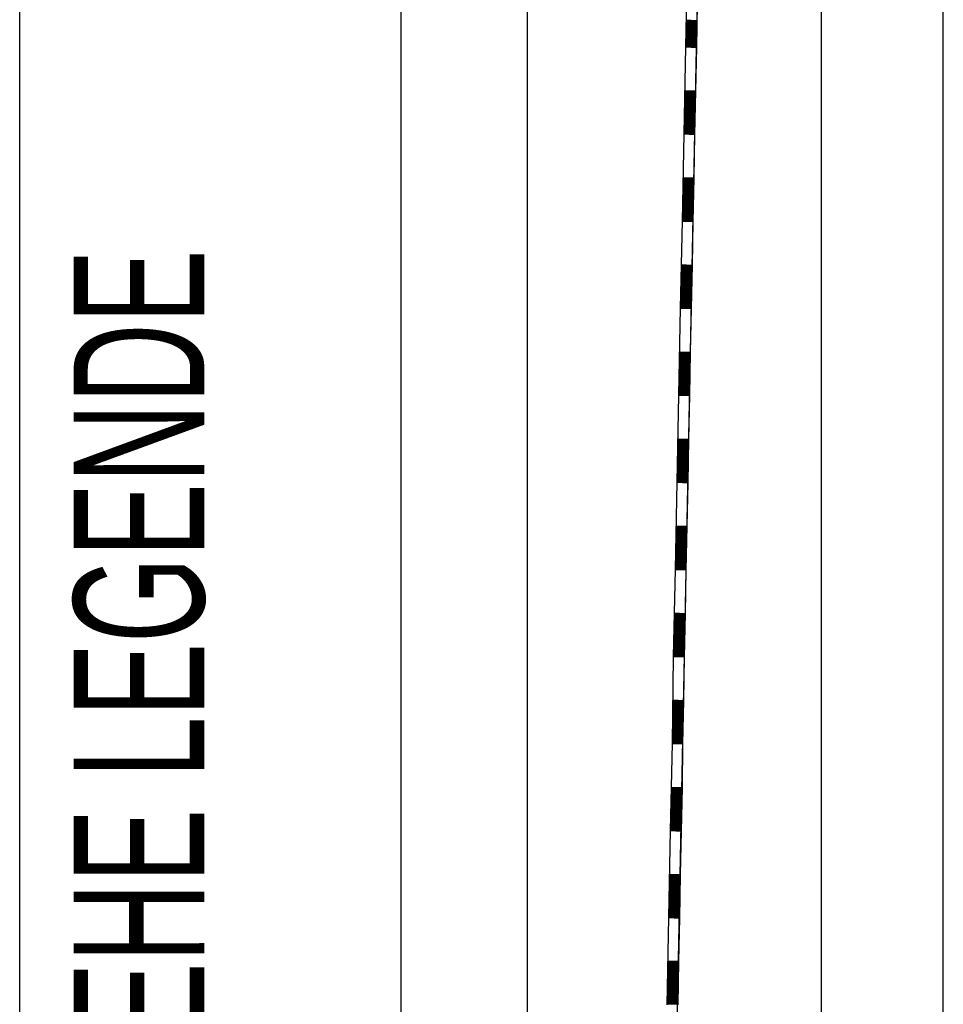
# Model space of a CAD drawing. Extents: x -0.6 to 1.54, y -0.37 to 1.17.
# Tile 16 of 79: x 0.0803 to 0.1016, y 0.4914 to 0.5141. Entities that reach past the tile are written whole.
import ezdxf

# ---------------------------------------------------------------- set-up
doc = ezdxf.new("R2010")
doc.units = 0
doc.linetypes.add('KCONTINUOUS', pattern=[0])
doc.layers.add('W01_---', color=7, linetype='CONTINUOUS')

msp = doc.modelspace()

# ---------------------------------------------------------------- linework, layer by layer
at = {"layer": 'W01_---', "color": 7, "linetype": 'KCONTINUOUS'}
for p, q in [((0.08035, 0.32403), (0.08035, 0.54683)), ((0.10156, 0.32403), (0.10156, 0.54683)), ((0.09436, 0.43543), (0.0965, 0.54443)), ((0.09876, 0.32643), (0.09876, 0.54443)), ((0.08911, 0.32733), (0.08911, 0.54353)), ((0.092, 0.54353), (0.092, 0.40761)), ((0.09436, 0.43543), (0.09646, 0.54247)), ((0.09575, 0.5124), (0.09587, 0.5124)), ((0.09571, 0.51041), (0.09583, 0.5104)), ((0.09567, 0.5084), (0.09579, 0.5084)), ((0.09563, 0.5064), (0.09575, 0.5064)), ((0.09559, 0.5044), (0.09571, 0.5044)), ((0.09555, 0.50241), (0.09567, 0.5024)), ((0.09551, 0.50041), (0.09563, 0.5004)), ((0.09547, 0.49841), (0.09559, 0.4984)), ((0.09543, 0.49641), (0.09556, 0.4964)), ((0.09539, 0.49441), (0.09552, 0.4944)), ((0.09535, 0.49241), (0.09548, 0.49241))]:
    msp.add_line(p, q, dxfattribs=at)
at = {"layer": 'W01_---', "color": 31, "linetype": 'KCONTINUOUS'}
for p, q in [((0.09568, 0.51543), (0.09564, 0.51343)), ((0.09591, 0.51442), (0.09589, 0.51342)), ((0.09565, 0.51405), (0.0959, 0.51404)), ((0.09565, 0.51403), (0.0959, 0.51402)), ((0.09565, 0.51401), (0.0959, 0.514)), ((0.09565, 0.51399), (0.0959, 0.51398)), ((0.09565, 0.51397), (0.0959, 0.51396)), ((0.09565, 0.51395), (0.0959, 0.51394)), ((0.09565, 0.51393), (0.0959, 0.51392)), ((0.09565, 0.51391), (0.0959, 0.5139)), ((0.09565, 0.51389), (0.0959, 0.51388)), ((0.09565, 0.51387), (0.0959, 0.51386)), ((0.09565, 0.51385), (0.0959, 0.51384)), ((0.09565, 0.51383), (0.0959, 0.51382)), ((0.09564, 0.51371), (0.0959, 0.5137)), ((0.09564, 0.51369), (0.0959, 0.51368)), ((0.09564, 0.51367), (0.0959, 0.51366)), ((0.09564, 0.51365), (0.09589, 0.51364)), ((0.09564, 0.51363), (0.09589, 0.51362)), ((0.09564, 0.51361), (0.09589, 0.5136)), ((0.09564, 0.51359), (0.09589, 0.51358)), ((0.09565, 0.51381), (0.0959, 0.5138)), ((0.09565, 0.51379), (0.0959, 0.51378)), ((0.09565, 0.51377), (0.0959, 0.51376)), ((0.09565, 0.51375), (0.0959, 0.51374)), ((0.09565, 0.51373), (0.0959, 0.51372)), ((0.09566, 0.51365), (0.09589, 0.51364)), ((0.09568, 0.51365), (0.09589, 0.51364)), ((0.0957, 0.51364), (0.09589, 0.51364)), ((0.09572, 0.51364), (0.09589, 0.51364)), ((0.09574, 0.51364), (0.09589, 0.51364)), ((0.09576, 0.51364), (0.09589, 0.51364)), ((0.09578, 0.51364), (0.09589, 0.51364)), ((0.0958, 0.51364), (0.09589, 0.51364)), ((0.09582, 0.51364), (0.09589, 0.51364)), ((0.09584, 0.51364), (0.09589, 0.51364)), ((0.09564, 0.51343), (0.0956, 0.51143)), ((0.09564, 0.51357), (0.09589, 0.51356)), ((0.09564, 0.51355), (0.09589, 0.51354)), ((0.09564, 0.51353), (0.09589, 0.51352)), ((0.09564, 0.51351), (0.09589, 0.5135)), ((0.09564, 0.51349), (0.09589, 0.51348)), ((0.09564, 0.51347), (0.09589, 0.51346)), ((0.09564, 0.51345), (0.09589, 0.51344)), ((0.09564, 0.51343), (0.09589, 0.51342)), ((0.09589, 0.51342), (0.09587, 0.51242)), ((0.09562, 0.51243), (0.09587, 0.51242)), ((0.09562, 0.51241), (0.09587, 0.5124)), ((0.09562, 0.51239), (0.09587, 0.51238)), ((0.09562, 0.51237), (0.09587, 0.51236)), ((0.09562, 0.51235), (0.09587, 0.51234)), ((0.09562, 0.51233), (0.09587, 0.51232)), ((0.09562, 0.51231), (0.09587, 0.5123)), ((0.09562, 0.51229), (0.09587, 0.51228)), ((0.09562, 0.51227), (0.09587, 0.51226)), ((0.09562, 0.51225), (0.09587, 0.51224)), ((0.09562, 0.51223), (0.09587, 0.51222)), ((0.09587, 0.51242), (0.09585, 0.51142)), ((0.09561, 0.51219), (0.09587, 0.51218)), ((0.09561, 0.51217), (0.09587, 0.51216)), ((0.09561, 0.51215), (0.09587, 0.51214)), ((0.09561, 0.51213), (0.09586, 0.51212)), ((0.09561, 0.51211), (0.09586, 0.5121)), ((0.09561, 0.51209), (0.09586, 0.51208)), ((0.09561, 0.51207), (0.09586, 0.51206)), ((0.09561, 0.51205), (0.09586, 0.51204)), ((0.09561, 0.51203), (0.09586, 0.51202)), ((0.09561, 0.51201), (0.09586, 0.512)), ((0.09562, 0.51221), (0.09587, 0.5122)), ((0.09561, 0.51199), (0.09586, 0.51198)), ((0.09561, 0.51197), (0.09586, 0.51196)), ((0.09561, 0.51195), (0.09586, 0.51194)), ((0.09561, 0.51193), (0.09586, 0.51192)), ((0.09561, 0.51191), (0.09586, 0.5119)), ((0.09561, 0.51189), (0.09586, 0.51188)), ((0.09561, 0.51187), (0.09586, 0.51186)), ((0.09561, 0.51185), (0.09586, 0.51184)), ((0.09561, 0.51183), (0.09586, 0.51182)), ((0.09561, 0.51181), (0.09586, 0.5118)), ((0.09561, 0.51179), (0.09586, 0.51178)), ((0.0956, 0.51163), (0.09585, 0.51162)), ((0.0956, 0.51161), (0.09585, 0.5116)), ((0.0956, 0.51159), (0.09585, 0.51158)), ((0.0956, 0.51157), (0.09585, 0.51156)), ((0.09561, 0.51177), (0.09586, 0.51176)), ((0.09561, 0.51175), (0.09586, 0.51174)), ((0.09561, 0.51173), (0.09586, 0.51172)), ((0.09561, 0.51171), (0.09586, 0.5117)), ((0.09561, 0.51169), (0.09586, 0.51168)), ((0.09561, 0.51167), (0.09585, 0.51166)), ((0.09561, 0.51165), (0.09585, 0.51164)), ((0.09563, 0.51165), (0.09585, 0.51164)), ((0.09564, 0.51165), (0.09585, 0.51164)), ((0.09566, 0.51165), (0.09585, 0.51164)), ((0.09568, 0.51165), (0.09585, 0.51164)), ((0.09571, 0.51165), (0.09585, 0.51164)), ((0.09573, 0.51164), (0.09585, 0.51164)), ((0.09575, 0.51164), (0.09585, 0.51164)), ((0.09576, 0.51164), (0.09585, 0.51164)), ((0.09578, 0.51164), (0.09585, 0.51164)), ((0.0958, 0.51164), (0.09585, 0.51164)), ((0.0956, 0.51143), (0.09556, 0.50943)), ((0.0956, 0.51155), (0.09585, 0.51154)), ((0.0956, 0.51153), (0.09585, 0.51152)), ((0.0956, 0.51151), (0.09585, 0.5115)), ((0.0956, 0.51149), (0.09585, 0.51148)), ((0.0956, 0.51147), (0.09585, 0.51146)), ((0.0956, 0.51145), (0.09585, 0.51144)), ((0.0956, 0.51143), (0.09585, 0.51142)), ((0.09585, 0.51142), (0.09583, 0.51042)), ((0.09558, 0.51043), (0.09583, 0.51042)), ((0.09583, 0.51042), (0.09581, 0.50942)), ((0.09558, 0.51041), (0.09583, 0.5104)), ((0.09558, 0.51039), (0.09583, 0.51038)), ((0.09558, 0.51037), (0.09583, 0.51036)), ((0.09558, 0.51035), (0.09583, 0.51034)), ((0.09558, 0.51033), (0.09583, 0.51032)), ((0.09558, 0.51031), (0.09583, 0.5103)), ((0.09558, 0.51029), (0.09583, 0.51028)), ((0.09558, 0.51027), (0.09583, 0.51026)), ((0.09558, 0.51025), (0.09583, 0.51024)), ((0.09558, 0.51023), (0.09583, 0.51022)), ((0.09558, 0.51021), (0.09583, 0.5102)), ((0.09557, 0.51015), (0.09583, 0.51014)), ((0.09557, 0.51013), (0.09583, 0.51012)), ((0.09557, 0.51011), (0.09583, 0.5101)), ((0.09557, 0.51009), (0.09582, 0.51008)), ((0.09557, 0.51007), (0.09582, 0.51006)), ((0.09557, 0.51005), (0.09582, 0.51004)), ((0.09557, 0.51003), (0.09582, 0.51002)), ((0.09557, 0.51001), (0.09582, 0.51)), ((0.09557, 0.50999), (0.09582, 0.50998)), ((0.09557, 0.50997), (0.09582, 0.50996)), ((0.09558, 0.51019), (0.09583, 0.51018)), ((0.09558, 0.51017), (0.09583, 0.51016)), ((0.09557, 0.50995), (0.09582, 0.50994)), ((0.09557, 0.50993), (0.09582, 0.50992)), ((0.09557, 0.50991), (0.09582, 0.5099)), ((0.09557, 0.50989), (0.09582, 0.50988)), ((0.09557, 0.50987), (0.09582, 0.50986)), ((0.09557, 0.50985), (0.09582, 0.50984)), ((0.09557, 0.50983), (0.09582, 0.50982)), ((0.09557, 0.50981), (0.09582, 0.5098)), ((0.09557, 0.50979), (0.09582, 0.50978)), ((0.09557, 0.50977), (0.09582, 0.50976)), ((0.09557, 0.50975), (0.09582, 0.50974)), ((0.09556, 0.50959), (0.09581, 0.50958)), ((0.09556, 0.50957), (0.09581, 0.50956)), ((0.09556, 0.50955), (0.09581, 0.50954)), ((0.09556, 0.50953), (0.09581, 0.50952)), ((0.09557, 0.50973), (0.09582, 0.50972)), ((0.09557, 0.50971), (0.09582, 0.5097)), ((0.09557, 0.50969), (0.09582, 0.50968)), ((0.09557, 0.50967), (0.09582, 0.50966)), ((0.09557, 0.50965), (0.09582, 0.50964)), ((0.09557, 0.50963), (0.09582, 0.50962)), ((0.09557, 0.50961), (0.09582, 0.5096)), ((0.09559, 0.50965), (0.09582, 0.50964)), ((0.09561, 0.50965), (0.09582, 0.50964)), ((0.09563, 0.50965), (0.09582, 0.50964)), ((0.09565, 0.50965), (0.09582, 0.50964)), ((0.09567, 0.50965), (0.09582, 0.50964)), ((0.09569, 0.50965), (0.09582, 0.50964)), ((0.09571, 0.50964), (0.09582, 0.50964)), ((0.09573, 0.50964), (0.09582, 0.50964)), ((0.09575, 0.50964), (0.09582, 0.50964)), ((0.09577, 0.50964), (0.09582, 0.50964)), ((0.09556, 0.50943), (0.09552, 0.50743)), ((0.09556, 0.50951), (0.09581, 0.5095)), ((0.09556, 0.50949), (0.09581, 0.50948)), ((0.09556, 0.50947), (0.09581, 0.50946)), ((0.09556, 0.50945), (0.09581, 0.50944)), ((0.09556, 0.50943), (0.09581, 0.50942)), ((0.09581, 0.50942), (0.09579, 0.50842)), ((0.09554, 0.50843), (0.09579, 0.50842)), ((0.09554, 0.50841), (0.09579, 0.5084)), ((0.09554, 0.50839), (0.09579, 0.50838)), ((0.09579, 0.50842), (0.09577, 0.50742)), ((0.09554, 0.50837), (0.09579, 0.50836)), ((0.09554, 0.50835), (0.09579, 0.50834)), ((0.09554, 0.50833), (0.09579, 0.50832)), ((0.09554, 0.50831), (0.09579, 0.5083)), ((0.09554, 0.50829), (0.09579, 0.50828)), ((0.09554, 0.50827), (0.09579, 0.50826)), ((0.09554, 0.50825), (0.09579, 0.50824)), ((0.09554, 0.50823), (0.09579, 0.50822)), ((0.09554, 0.50821), (0.09579, 0.5082)), ((0.09554, 0.50819), (0.09579, 0.50818)), ((0.09554, 0.50817), (0.09579, 0.50816)), ((0.09553, 0.50807), (0.09578, 0.50806)), ((0.09553, 0.50805), (0.09578, 0.50804)), ((0.09553, 0.50803), (0.09578, 0.50802)), ((0.09553, 0.50801), (0.09578, 0.508)), ((0.09553, 0.50799), (0.09578, 0.50798)), ((0.09553, 0.50797), (0.09578, 0.50796)), ((0.09553, 0.50795), (0.09578, 0.50794)), ((0.09554, 0.50815), (0.09579, 0.50814)), ((0.09554, 0.50813), (0.09579, 0.50812)), ((0.09554, 0.50811), (0.09578, 0.5081)), ((0.09554, 0.50809), (0.09578, 0.50808)), ((0.09553, 0.50793), (0.09578, 0.50792)), ((0.09553, 0.50791), (0.09578, 0.5079)), ((0.09553, 0.50789), (0.09578, 0.50788)), ((0.09553, 0.50787), (0.09578, 0.50786)), ((0.09553, 0.50785), (0.09578, 0.50784)), ((0.09553, 0.50783), (0.09578, 0.50782)), ((0.09553, 0.50781), (0.09578, 0.5078)), ((0.09553, 0.50779), (0.09578, 0.50778)), ((0.09553, 0.50777), (0.09578, 0.50776)), ((0.09553, 0.50775), (0.09578, 0.50774)), ((0.09553, 0.50773), (0.09578, 0.50772)), ((0.09553, 0.50771), (0.09578, 0.5077)), ((0.09552, 0.50761), (0.09578, 0.5076)), ((0.09552, 0.50759), (0.09578, 0.50758)), ((0.09552, 0.50757), (0.09578, 0.50756)), ((0.09552, 0.50755), (0.09577, 0.50754)), ((0.09552, 0.50753), (0.09577, 0.50752)), ((0.09552, 0.50751), (0.09577, 0.5075)), ((0.09552, 0.50749), (0.09577, 0.50748)), ((0.09553, 0.50769), (0.09578, 0.50768)), ((0.09553, 0.50767), (0.09578, 0.50766)), ((0.09553, 0.50765), (0.09578, 0.50764)), ((0.09553, 0.50763), (0.09578, 0.50762)), ((0.09555, 0.50765), (0.09578, 0.50764)), ((0.09557, 0.50765), (0.09578, 0.50764)), ((0.09559, 0.50765), (0.09578, 0.50764)), ((0.09561, 0.50765), (0.09578, 0.50764)), ((0.09563, 0.50764), (0.09578, 0.50764)), ((0.09565, 0.50764), (0.09578, 0.50764)), ((0.09567, 0.50764), (0.09578, 0.50764)), ((0.09569, 0.50764), (0.09578, 0.50764)), ((0.09571, 0.50764), (0.09578, 0.50764)), ((0.09573, 0.50764), (0.09578, 0.50764)), ((0.09552, 0.50743), (0.09548, 0.50543)), ((0.09552, 0.50747), (0.09577, 0.50746)), ((0.09552, 0.50745), (0.09577, 0.50744)), ((0.09552, 0.50743), (0.09577, 0.50742)), ((0.09577, 0.50742), (0.09575, 0.50642)), ((0.0955, 0.50643), (0.09575, 0.50642)), ((0.0955, 0.50641), (0.09575, 0.5064)), ((0.0955, 0.50639), (0.09575, 0.50638)), ((0.0955, 0.50637), (0.09575, 0.50636)), ((0.0955, 0.50635), (0.09575, 0.50634)), ((0.09575, 0.50642), (0.09573, 0.50542)), ((0.0955, 0.50633), (0.09575, 0.50632)), ((0.0955, 0.50631), (0.09575, 0.5063)), ((0.0955, 0.50629), (0.09575, 0.50628)), ((0.0955, 0.50627), (0.09575, 0.50626)), ((0.0955, 0.50625), (0.09575, 0.50624)), ((0.0955, 0.50623), (0.09575, 0.50622)), ((0.0955, 0.50621), (0.09575, 0.5062)), ((0.0955, 0.50619), (0.09575, 0.50618)), ((0.0955, 0.50617), (0.09575, 0.50616)), ((0.0955, 0.50615), (0.09575, 0.50614)), ((0.0955, 0.50613), (0.09575, 0.50612)), ((0.09549, 0.50603), (0.09574, 0.50602)), ((0.09549, 0.50601), (0.09574, 0.506)), ((0.09549, 0.50599), (0.09574, 0.50598)), ((0.09549, 0.50597), (0.09574, 0.50596)), ((0.09549, 0.50595), (0.09574, 0.50594)), ((0.09549, 0.50593), (0.09574, 0.50592)), ((0.09549, 0.50591), (0.09574, 0.5059)), ((0.0955, 0.50611), (0.09575, 0.5061)), ((0.0955, 0.50609), (0.09575, 0.50608)), ((0.0955, 0.50607), (0.09575, 0.50606)), ((0.0955, 0.50605), (0.09575, 0.50604)), ((0.09549, 0.50589), (0.09574, 0.50588)), ((0.09549, 0.50587), (0.09574, 0.50586)), ((0.09549, 0.50585), (0.09574, 0.50584)), ((0.09549, 0.50583), (0.09574, 0.50582)), ((0.09549, 0.50581), (0.09574, 0.5058)), ((0.09549, 0.50579), (0.09574, 0.50578)), ((0.09549, 0.50577), (0.09574, 0.50576)), ((0.09549, 0.50575), (0.09574, 0.50574)), ((0.09549, 0.50573), (0.09574, 0.50572)), ((0.09549, 0.50571), (0.09574, 0.5057)), ((0.09549, 0.50569), (0.09574, 0.50568)), ((0.09548, 0.50551), (0.09573, 0.5055)), ((0.09548, 0.50549), (0.09573, 0.50548)), ((0.09548, 0.50547), (0.09573, 0.50546)), ((0.09548, 0.50545), (0.09573, 0.50544)), ((0.09549, 0.50567), (0.09574, 0.50566)), ((0.09549, 0.50565), (0.09574, 0.50564)), ((0.09549, 0.50563), (0.09574, 0.50562)), ((0.09549, 0.50561), (0.09574, 0.5056)), ((0.09549, 0.50559), (0.09574, 0.50558)), ((0.09549, 0.50557), (0.09573, 0.50556)), ((0.09549, 0.50555), (0.09573, 0.50554)), ((0.09549, 0.50553), (0.09573, 0.50552)), ((0.09551, 0.50565), (0.09574, 0.50564)), ((0.09553, 0.50565), (0.09574, 0.50564)), ((0.09555, 0.50565), (0.09574, 0.50564)), ((0.09557, 0.50565), (0.09574, 0.50564)), ((0.09559, 0.50565), (0.09574, 0.50564)), ((0.09561, 0.50564), (0.09574, 0.50564)), ((0.09563, 0.50564), (0.09574, 0.50564)), ((0.09565, 0.50564), (0.09574, 0.50564)), ((0.09567, 0.50564), (0.09574, 0.50564)), ((0.09569, 0.50564), (0.09574, 0.50564)), ((0.09548, 0.50543), (0.09544, 0.50343)), ((0.09548, 0.50543), (0.09573, 0.50542)), ((0.09573, 0.50542), (0.09571, 0.50442)), ((0.09546, 0.50443), (0.09571, 0.50442)), ((0.09546, 0.50441), (0.09571, 0.5044)), ((0.09546, 0.50439), (0.09571, 0.50438)), ((0.09546, 0.50437), (0.09571, 0.50436)), ((0.09546, 0.50435), (0.09571, 0.50434)), ((0.09546, 0.50433), (0.09571, 0.50432)), ((0.09571, 0.50442), (0.09569, 0.50342)), ((0.09546, 0.50431), (0.09571, 0.5043)), ((0.09546, 0.50429), (0.09571, 0.50428)), ((0.09546, 0.50427), (0.09571, 0.50426)), ((0.09546, 0.50425), (0.09571, 0.50424)), ((0.09546, 0.50423), (0.09571, 0.50422)), ((0.09546, 0.50421), (0.09571, 0.5042)), ((0.09546, 0.50419), (0.09571, 0.50418)), ((0.09546, 0.50417), (0.09571, 0.50416)), ((0.09546, 0.50415), (0.09571, 0.50414)), ((0.09546, 0.50413), (0.09571, 0.50412)), ((0.09546, 0.50411), (0.09571, 0.5041)), ((0.09546, 0.50409), (0.09571, 0.50408)), ((0.09545, 0.50405), (0.09571, 0.50404)), ((0.09545, 0.50403), (0.09571, 0.50402)), ((0.09545, 0.50401), (0.09571, 0.504)), ((0.09545, 0.50399), (0.0957, 0.50398)), ((0.09545, 0.50397), (0.0957, 0.50396)), ((0.09545, 0.50395), (0.0957, 0.50394)), ((0.09545, 0.50393), (0.0957, 0.50392)), ((0.09545, 0.50391), (0.0957, 0.5039)), ((0.09545, 0.50389), (0.0957, 0.50388)), ((0.09545, 0.50387), (0.0957, 0.50386)), ((0.09546, 0.50407), (0.09571, 0.50406)), ((0.09545, 0.50385), (0.0957, 0.50384)), ((0.09545, 0.50383), (0.0957, 0.50382)), ((0.09545, 0.50381), (0.0957, 0.5038)), ((0.09545, 0.50379), (0.0957, 0.50378)), ((0.09545, 0.50377), (0.0957, 0.50376)), ((0.09545, 0.50375), (0.0957, 0.50374)), ((0.09545, 0.50373), (0.0957, 0.50372)), ((0.09545, 0.50371), (0.0957, 0.5037)), ((0.09545, 0.50369), (0.0957, 0.50368)), ((0.09545, 0.50367), (0.0957, 0.50366)), ((0.09545, 0.50365), (0.0957, 0.50364)), ((0.09547, 0.50365), (0.0957, 0.50364)), ((0.09549, 0.50365), (0.0957, 0.50364)), ((0.09551, 0.50365), (0.0957, 0.50364)), ((0.09553, 0.50365), (0.0957, 0.50364)), ((0.09555, 0.50365), (0.0957, 0.50364)), ((0.09557, 0.50365), (0.0957, 0.50364)), ((0.09559, 0.50364), (0.0957, 0.50364)), ((0.09561, 0.50364), (0.0957, 0.50364)), ((0.09563, 0.50364), (0.0957, 0.50364)), ((0.09565, 0.50364), (0.0957, 0.50364)), ((0.09544, 0.50343), (0.0954, 0.50143)), ((0.09544, 0.50349), (0.09569, 0.50348)), ((0.09544, 0.50347), (0.09569, 0.50346)), ((0.09544, 0.50345), (0.09569, 0.50344)), ((0.09544, 0.50343), (0.09569, 0.50342)), ((0.09545, 0.50363), (0.0957, 0.50362)), ((0.09545, 0.50361), (0.0957, 0.5036)), ((0.09545, 0.50359), (0.0957, 0.50358)), ((0.09545, 0.50357), (0.0957, 0.50356)), ((0.09545, 0.50355), (0.0957, 0.50354)), ((0.09545, 0.50353), (0.09569, 0.50352)), ((0.09545, 0.50351), (0.09569, 0.5035)), ((0.09569, 0.50342), (0.09567, 0.50242)), ((0.09542, 0.50243), (0.09567, 0.50242)), ((0.09542, 0.50241), (0.09567, 0.5024)), ((0.09542, 0.50239), (0.09567, 0.50238)), ((0.09542, 0.50237), (0.09567, 0.50236)), ((0.09542, 0.50235), (0.09567, 0.50234)), ((0.09542, 0.50233), (0.09567, 0.50232)), ((0.09542, 0.50231), (0.09567, 0.5023)), ((0.09542, 0.50229), (0.09567, 0.50228)), ((0.09567, 0.50242), (0.09565, 0.50142)), ((0.09542, 0.50227), (0.09567, 0.50226)), ((0.09542, 0.50225), (0.09567, 0.50224)), ((0.09542, 0.50223), (0.09567, 0.50222)), ((0.09542, 0.50221), (0.09567, 0.5022)), ((0.09542, 0.50219), (0.09567, 0.50218)), ((0.09542, 0.50217), (0.09567, 0.50216)), ((0.09542, 0.50215), (0.09567, 0.50214)), ((0.09542, 0.50213), (0.09567, 0.50212)), ((0.09542, 0.50211), (0.09567, 0.5021)), ((0.09542, 0.50209), (0.09567, 0.50208)), ((0.09542, 0.50207), (0.09567, 0.50206)), ((0.09541, 0.50195), (0.09566, 0.50194)), ((0.09541, 0.50193), (0.09566, 0.50192)), ((0.09541, 0.50191), (0.09566, 0.5019)), ((0.09541, 0.50189), (0.09566, 0.50188)), ((0.09541, 0.50187), (0.09566, 0.50186)), ((0.09541, 0.50185), (0.09566, 0.50184)), ((0.09541, 0.50183), (0.09566, 0.50182)), ((0.09542, 0.50205), (0.09567, 0.50204)), ((0.09542, 0.50203), (0.09567, 0.50202)), ((0.09542, 0.50201), (0.09566, 0.502)), ((0.09542, 0.50199), (0.09566, 0.50198)), ((0.09542, 0.50197), (0.09566, 0.50196)), ((0.09541, 0.50181), (0.09566, 0.5018)), ((0.09541, 0.50179), (0.09566, 0.50178)), ((0.09541, 0.50177), (0.09566, 0.50176)), ((0.09541, 0.50175), (0.09566, 0.50174)), ((0.09541, 0.50173), (0.09566, 0.50172)), ((0.09541, 0.50171), (0.09566, 0.5017)), ((0.09541, 0.50169), (0.09566, 0.50168)), ((0.09541, 0.50167), (0.09566, 0.50166)), ((0.09541, 0.50165), (0.09566, 0.50164)), ((0.09541, 0.50163), (0.09566, 0.50162)), ((0.09541, 0.50161), (0.09566, 0.5016)), ((0.09543, 0.50165), (0.09566, 0.50164)), ((0.09545, 0.50165), (0.09566, 0.50164)), ((0.09547, 0.50165), (0.09566, 0.50164)), ((0.09549, 0.50165), (0.09566, 0.50164)), ((0.09551, 0.50165), (0.09566, 0.50164)), ((0.09553, 0.50165), (0.09566, 0.50164)), ((0.09555, 0.50165), (0.09566, 0.50164)), ((0.09557, 0.50165), (0.09566, 0.50164)), ((0.09559, 0.50165), (0.09566, 0.50164)), ((0.09561, 0.50164), (0.09566, 0.50164)), ((0.0954, 0.50143), (0.09536, 0.49943)), ((0.0954, 0.50149), (0.09566, 0.50148)), ((0.0954, 0.50147), (0.09566, 0.50146)), ((0.0954, 0.50145), (0.09565, 0.50144)), ((0.0954, 0.50143), (0.09565, 0.50142)), ((0.09541, 0.50159), (0.09566, 0.50158)), ((0.09541, 0.50157), (0.09566, 0.50156)), ((0.09541, 0.50155), (0.09566, 0.50154)), ((0.09541, 0.50153), (0.09566, 0.50152)), ((0.09541, 0.50151), (0.09566, 0.5015)), ((0.09565, 0.50142), (0.09563, 0.50042)), ((0.09538, 0.50043), (0.09563, 0.50042)), ((0.09538, 0.50041), (0.09563, 0.5004)), ((0.09538, 0.50039), (0.09563, 0.50038)), ((0.09538, 0.50037), (0.09563, 0.50036)), ((0.09538, 0.50035), (0.09563, 0.50034)), ((0.09538, 0.50033), (0.09563, 0.50032)), ((0.09538, 0.50031), (0.09563, 0.5003)), ((0.09538, 0.50029), (0.09563, 0.50028)), ((0.09538, 0.50027), (0.09563, 0.50026)), ((0.09538, 0.50025), (0.09563, 0.50024)), ((0.09563, 0.50042), (0.09561, 0.49942)), ((0.09538, 0.50023), (0.09563, 0.50022)), ((0.09538, 0.50021), (0.09563, 0.5002)), ((0.09538, 0.50019), (0.09563, 0.50018)), ((0.09538, 0.50017), (0.09563, 0.50016)), ((0.09538, 0.50015), (0.09563, 0.50014)), ((0.09538, 0.50013), (0.09563, 0.50012)), ((0.09538, 0.50011), (0.09563, 0.5001)), ((0.09538, 0.50009), (0.09563, 0.50008)), ((0.09538, 0.50007), (0.09563, 0.50006)), ((0.09538, 0.50005), (0.09563, 0.50004)), ((0.09538, 0.50003), (0.09563, 0.50002)), ((0.09537, 0.49993), (0.09563, 0.49992)), ((0.09537, 0.49991), (0.09562, 0.4999)), ((0.09537, 0.49989), (0.09562, 0.49988)), ((0.09537, 0.49987), (0.09562, 0.49986)), ((0.09537, 0.49985), (0.09562, 0.49984)), ((0.09537, 0.49983), (0.09562, 0.49982)), ((0.09537, 0.49981), (0.09562, 0.4998)), ((0.09538, 0.50001), (0.09563, 0.5)), ((0.09538, 0.49999), (0.09563, 0.49998)), ((0.09538, 0.49997), (0.09563, 0.49996)), ((0.09538, 0.49995), (0.09563, 0.49994)), ((0.09537, 0.49979), (0.09562, 0.49978)), ((0.09537, 0.49977), (0.09562, 0.49976)), ((0.09537, 0.49975), (0.09562, 0.49974)), ((0.09537, 0.49973), (0.09562, 0.49972)), ((0.09537, 0.49971), (0.09562, 0.4997)), ((0.09537, 0.49969), (0.09562, 0.49968)), ((0.09537, 0.49967), (0.09562, 0.49966)), ((0.09537, 0.49965), (0.09562, 0.49964)), ((0.09537, 0.49963), (0.09562, 0.49962)), ((0.09537, 0.49961), (0.09562, 0.4996)), ((0.09537, 0.49959), (0.09562, 0.49958)), ((0.09537, 0.49957), (0.09562, 0.49956)), ((0.09539, 0.49965), (0.09562, 0.49964)), ((0.09541, 0.49965), (0.09562, 0.49964)), ((0.09543, 0.49965), (0.09562, 0.49964)), ((0.09545, 0.49965), (0.09562, 0.49964)), ((0.09547, 0.49965), (0.09562, 0.49964)), ((0.09549, 0.49965), (0.09562, 0.49964)), ((0.09551, 0.49965), (0.09562, 0.49964)), ((0.09553, 0.49965), (0.09562, 0.49964)), ((0.09555, 0.49965), (0.09562, 0.49964)), ((0.09557, 0.49965), (0.09562, 0.49964)), ((0.09536, 0.49943), (0.09533, 0.49743)), ((0.09536, 0.49947), (0.09561, 0.49946)), ((0.09536, 0.49945), (0.09561, 0.49944)), ((0.09536, 0.49943), (0.09561, 0.49942)), ((0.09537, 0.49955), (0.09562, 0.49954)), ((0.09537, 0.49953), (0.09562, 0.49952)), ((0.09537, 0.49951), (0.09562, 0.4995)), ((0.09537, 0.49949), (0.09562, 0.49948)), ((0.09561, 0.49942), (0.09559, 0.49842)), ((0.09534, 0.49839), (0.09559, 0.49838)), ((0.09534, 0.49837), (0.09559, 0.49836)), ((0.09534, 0.49835), (0.09559, 0.49834)), ((0.09534, 0.49833), (0.09559, 0.49832)), ((0.09534, 0.49831), (0.09559, 0.4983)), ((0.09534, 0.49829), (0.09559, 0.49828)), ((0.09534, 0.49827), (0.09559, 0.49826)), ((0.09534, 0.49825), (0.09559, 0.49824)), ((0.09534, 0.49823), (0.09559, 0.49822)), ((0.09534, 0.49821), (0.09559, 0.4982)), ((0.09535, 0.49843), (0.09559, 0.49842)), ((0.09535, 0.49841), (0.09559, 0.4984)), ((0.09559, 0.49842), (0.09557, 0.49742)), ((0.09534, 0.49819), (0.09559, 0.49818)), ((0.09534, 0.49817), (0.09559, 0.49816)), ((0.09534, 0.49815), (0.09559, 0.49814)), ((0.09534, 0.49813), (0.09559, 0.49812)), ((0.09534, 0.49811), (0.09559, 0.4981)), ((0.09534, 0.49809), (0.09559, 0.49808)), ((0.09534, 0.49807), (0.09559, 0.49806)), ((0.09534, 0.49805), (0.09559, 0.49804)), ((0.09534, 0.49803), (0.09559, 0.49802)), ((0.09534, 0.49801), (0.09559, 0.498)), ((0.09534, 0.49799), (0.09559, 0.49798)), ((0.09533, 0.49793), (0.09559, 0.49792)), ((0.09533, 0.49791), (0.09559, 0.4979)), ((0.09533, 0.49789), (0.09558, 0.49788)), ((0.09533, 0.49787), (0.09558, 0.49786)), ((0.09533, 0.49785), (0.09558, 0.49784)), ((0.09533, 0.49783), (0.09558, 0.49782)), ((0.09533, 0.49781), (0.09558, 0.4978)), ((0.09533, 0.49779), (0.09558, 0.49778)), ((0.09533, 0.49777), (0.09558, 0.49776)), ((0.09534, 0.49797), (0.09559, 0.49796)), ((0.09534, 0.49795), (0.09559, 0.49794)), ((0.09533, 0.49775), (0.09558, 0.49774)), ((0.09533, 0.49773), (0.09558, 0.49772)), ((0.09533, 0.49771), (0.09558, 0.4977)), ((0.09533, 0.49769), (0.09558, 0.49768)), ((0.09533, 0.49767), (0.09558, 0.49766)), ((0.09533, 0.49765), (0.09558, 0.49764)), ((0.09533, 0.49763), (0.09558, 0.49762)), ((0.09533, 0.49761), (0.09558, 0.4976)), ((0.09533, 0.49759), (0.09558, 0.49758)), ((0.09533, 0.49757), (0.09558, 0.49756)), ((0.09533, 0.49755), (0.09558, 0.49754)), ((0.09533, 0.49753), (0.09558, 0.49752)), ((0.09535, 0.49765), (0.09558, 0.49764)), ((0.09537, 0.49765), (0.09558, 0.49764)), ((0.09539, 0.49765), (0.09558, 0.49764)), ((0.09541, 0.49765), (0.09558, 0.49764)), ((0.09543, 0.49765), (0.09558, 0.49764)), ((0.09545, 0.49765), (0.09558, 0.49764)), ((0.09547, 0.49765), (0.09558, 0.49764)), ((0.09549, 0.49765), (0.09558, 0.49764)), ((0.09551, 0.49764), (0.09558, 0.49764)), ((0.09553, 0.49764), (0.09558, 0.49764)), ((0.09533, 0.49743), (0.09529, 0.49543)), ((0.09533, 0.49751), (0.09558, 0.4975)), ((0.09533, 0.49749), (0.09558, 0.49748)), ((0.09533, 0.49747), (0.09558, 0.49746)), ((0.09533, 0.49745), (0.09558, 0.49744)), ((0.09533, 0.49743), (0.09557, 0.49742)), ((0.09557, 0.49742), (0.09556, 0.49642)), ((0.09531, 0.49643), (0.09556, 0.49642)), ((0.09531, 0.49641), (0.09556, 0.4964)), ((0.09556, 0.49642), (0.09554, 0.49542)), ((0.0953, 0.49637), (0.09556, 0.49636)), ((0.0953, 0.49635), (0.09555, 0.49634)), ((0.0953, 0.49633), (0.09555, 0.49632)), ((0.0953, 0.49631), (0.09555, 0.4963)), ((0.0953, 0.49629), (0.09555, 0.49628)), ((0.0953, 0.49627), (0.09555, 0.49626)), ((0.0953, 0.49625), (0.09555, 0.49624)), ((0.0953, 0.49623), (0.09555, 0.49622)), ((0.0953, 0.49621), (0.09555, 0.4962)), ((0.0953, 0.49619), (0.09555, 0.49618)), ((0.09531, 0.49639), (0.09556, 0.49638)), ((0.0953, 0.49617), (0.09555, 0.49616)), ((0.0953, 0.49615), (0.09555, 0.49614)), ((0.0953, 0.49613), (0.09555, 0.49612)), ((0.0953, 0.49611), (0.09555, 0.4961)), ((0.0953, 0.49609), (0.09555, 0.49608)), ((0.0953, 0.49607), (0.09555, 0.49606)), ((0.0953, 0.49605), (0.09555, 0.49604)), ((0.0953, 0.49603), (0.09555, 0.49602)), ((0.0953, 0.49601), (0.09555, 0.496)), ((0.0953, 0.49599), (0.09555, 0.49598)), ((0.0953, 0.49597), (0.09555, 0.49596)), ((0.0953, 0.49595), (0.09555, 0.49594)), ((0.09529, 0.49585), (0.09554, 0.49584)), ((0.09529, 0.49583), (0.09554, 0.49582)), ((0.09529, 0.49581), (0.09554, 0.4958)), ((0.09529, 0.49579), (0.09554, 0.49578)), ((0.09529, 0.49577), (0.09554, 0.49576)), ((0.09529, 0.49575), (0.09554, 0.49574)), ((0.09529, 0.49573), (0.09554, 0.49572)), ((0.0953, 0.49593), (0.09555, 0.49592)), ((0.0953, 0.49591), (0.09555, 0.4959)), ((0.0953, 0.49589), (0.09554, 0.49588)), ((0.0953, 0.49587), (0.09554, 0.49586)), ((0.09529, 0.49571), (0.09554, 0.4957)), ((0.09529, 0.49569), (0.09554, 0.49568)), ((0.09529, 0.49567), (0.09554, 0.49566)), ((0.09529, 0.49565), (0.09554, 0.49564)), ((0.09529, 0.49563), (0.09554, 0.49562)), ((0.09529, 0.49561), (0.09554, 0.4956)), ((0.09529, 0.49559), (0.09554, 0.49558)), ((0.09529, 0.49557), (0.09554, 0.49556)), ((0.09529, 0.49555), (0.09554, 0.49554)), ((0.09529, 0.49553), (0.09554, 0.49552)), ((0.09529, 0.49551), (0.09554, 0.4955)), ((0.09531, 0.49565), (0.09554, 0.49564)), ((0.09533, 0.49565), (0.09554, 0.49564)), ((0.09535, 0.49565), (0.09554, 0.49564)), ((0.09537, 0.49565), (0.09554, 0.49564)), ((0.09539, 0.49565), (0.09554, 0.49564)), ((0.09541, 0.49565), (0.09554, 0.49564)), ((0.09543, 0.49565), (0.09554, 0.49564)), ((0.09545, 0.49565), (0.09554, 0.49564)), ((0.09547, 0.49565), (0.09554, 0.49564)), ((0.09549, 0.49564), (0.09554, 0.49564)), ((0.09529, 0.49543), (0.09525, 0.49343)), ((0.09529, 0.49549), (0.09554, 0.49548)), ((0.09529, 0.49547), (0.09554, 0.49546)), ((0.09529, 0.49545), (0.09554, 0.49544)), ((0.09529, 0.49543), (0.09554, 0.49542)), ((0.09554, 0.49542), (0.09552, 0.49442)), ((0.09526, 0.49437), (0.09552, 0.49436)), ((0.09527, 0.49443), (0.09552, 0.49442)), ((0.09527, 0.49441), (0.09552, 0.4944)), ((0.09527, 0.49439), (0.09552, 0.49438)), ((0.09552, 0.49442), (0.0955, 0.49342)), ((0.09526, 0.49435), (0.09552, 0.49434)), ((0.09526, 0.49433), (0.09551, 0.49432)), ((0.09526, 0.49431), (0.09551, 0.4943)), ((0.09526, 0.49429), (0.09551, 0.49428)), ((0.09526, 0.49427), (0.09551, 0.49426)), ((0.09526, 0.49425), (0.09551, 0.49424)), ((0.09526, 0.49423), (0.09551, 0.49422)), ((0.09526, 0.49421), (0.09551, 0.4942)), ((0.09526, 0.49419), (0.09551, 0.49418)), ((0.09526, 0.49417), (0.09551, 0.49416)), ((0.09526, 0.49415), (0.09551, 0.49414)), ((0.09526, 0.49413), (0.09551, 0.49412)), ((0.09526, 0.49411), (0.09551, 0.4941)), ((0.09526, 0.49409), (0.09551, 0.49408)), ((0.09526, 0.49407), (0.09551, 0.49406)), ((0.09526, 0.49405), (0.09551, 0.49404)), ((0.09526, 0.49403), (0.09551, 0.49402)), ((0.09526, 0.49401), (0.09551, 0.494)), ((0.09526, 0.49399), (0.09551, 0.49398)), ((0.09526, 0.49397), (0.09551, 0.49396)), ((0.09526, 0.49395), (0.09551, 0.49394)), ((0.09526, 0.49393), (0.09551, 0.49392)), ((0.09525, 0.49381), (0.0955, 0.4938)), ((0.09525, 0.49379), (0.0955, 0.49378)), ((0.09525, 0.49377), (0.0955, 0.49376)), ((0.09525, 0.49375), (0.0955, 0.49374)), ((0.09525, 0.49373), (0.0955, 0.49372)), ((0.09525, 0.49371), (0.0955, 0.4937)), ((0.09525, 0.49369), (0.0955, 0.49368)), ((0.09526, 0.49391), (0.09551, 0.4939)), ((0.09526, 0.49389), (0.09551, 0.49388)), ((0.09526, 0.49387), (0.0955, 0.49386)), ((0.09526, 0.49385), (0.0955, 0.49384)), ((0.09526, 0.49383), (0.0955, 0.49382)), ((0.09525, 0.49367), (0.0955, 0.49366)), ((0.09525, 0.49365), (0.0955, 0.49364)), ((0.09525, 0.49363), (0.0955, 0.49362)), ((0.09525, 0.49361), (0.0955, 0.4936)), ((0.09525, 0.49359), (0.0955, 0.49358)), ((0.09525, 0.49357), (0.0955, 0.49356)), ((0.09525, 0.49355), (0.0955, 0.49354)), ((0.09525, 0.49353), (0.0955, 0.49352)), ((0.09525, 0.49351), (0.0955, 0.4935)), ((0.09525, 0.49349), (0.0955, 0.49348)), ((0.09525, 0.49347), (0.0955, 0.49346)), ((0.09527, 0.49365), (0.0955, 0.49364)), ((0.09529, 0.49365), (0.0955, 0.49364)), ((0.09531, 0.49365), (0.0955, 0.49364)), ((0.09533, 0.49365), (0.0955, 0.49364)), ((0.09535, 0.49365), (0.0955, 0.49364)), ((0.09537, 0.49365), (0.0955, 0.49364)), ((0.09539, 0.49365), (0.0955, 0.49364)), ((0.09541, 0.49365), (0.0955, 0.49364)), ((0.09543, 0.49365), (0.0955, 0.49364)), ((0.09545, 0.49364), (0.0955, 0.49364)), ((0.09525, 0.49343), (0.09521, 0.49143)), ((0.09525, 0.49345), (0.0955, 0.49344)), ((0.09525, 0.49343), (0.0955, 0.49342)), ((0.0955, 0.49342), (0.09548, 0.49243)), ((0.09523, 0.49243), (0.09548, 0.49243)), ((0.09523, 0.49241), (0.09548, 0.49241)), ((0.09523, 0.49239), (0.09548, 0.49238)), ((0.09523, 0.49237), (0.09548, 0.49236)), ((0.09523, 0.49235), (0.09548, 0.49235)), ((0.09523, 0.49233), (0.09547, 0.49232)), ((0.09548, 0.49243), (0.09546, 0.49143)), ((0.09522, 0.49229), (0.09547, 0.49229)), ((0.09522, 0.49227), (0.09547, 0.49227)), ((0.09522, 0.49225), (0.09547, 0.49224)), ((0.09522, 0.49223), (0.09547, 0.49222)), ((0.09522, 0.49221), (0.09547, 0.49221)), ((0.09522, 0.49219), (0.09547, 0.49218)), ((0.09522, 0.49217), (0.09547, 0.49216)), ((0.09522, 0.49215), (0.09547, 0.49215)), ((0.09522, 0.49213), (0.09547, 0.49213)), ((0.09522, 0.49211), (0.09547, 0.4921)), ((0.09523, 0.49231), (0.09547, 0.4923)), ((0.09522, 0.49209), (0.09547, 0.49208)), ((0.09522, 0.49207), (0.09547, 0.49207)), ((0.09522, 0.49205), (0.09547, 0.49204)), ((0.09522, 0.49203), (0.09547, 0.49202)), ((0.09522, 0.49201), (0.09547, 0.49201)), ((0.09522, 0.49199), (0.09547, 0.49199)), ((0.09522, 0.49197), (0.09547, 0.49196)), ((0.09522, 0.49195), (0.09547, 0.49194)), ((0.09522, 0.49193), (0.09547, 0.49193)), ((0.09522, 0.49191), (0.09547, 0.4919)), ((0.09522, 0.49189), (0.09547, 0.49188)), ((0.09521, 0.49183), (0.09547, 0.49182)), ((0.09521, 0.49181), (0.09547, 0.49181)), ((0.09521, 0.49179), (0.09547, 0.49179)), ((0.09521, 0.49177), (0.09546, 0.49176)), ((0.09521, 0.49175), (0.09546, 0.49174)), ((0.09521, 0.49173), (0.09546, 0.49173)), ((0.09521, 0.49171), (0.09546, 0.49171)), ((0.09521, 0.49169), (0.09546, 0.49168)), ((0.09521, 0.49167), (0.09546, 0.49167)), ((0.09521, 0.49165), (0.09546, 0.49165)), ((0.09522, 0.49187), (0.09547, 0.49187)), ((0.09522, 0.49185), (0.09547, 0.49185)), ((0.09523, 0.49165), (0.09546, 0.49165)), ((0.09525, 0.49165), (0.09546, 0.49165)), ((0.09527, 0.49165), (0.09546, 0.49165)), ((0.09529, 0.49165), (0.09546, 0.49165)), ((0.09531, 0.49165), (0.09546, 0.49165)), ((0.09533, 0.49165), (0.09546, 0.49165)), ((0.09535, 0.49165), (0.09546, 0.49165)), ((0.09537, 0.49165), (0.09546, 0.49165)), ((0.09539, 0.49165), (0.09546, 0.49165)), ((0.09541, 0.49165), (0.09546, 0.49165)), ((0.09521, 0.49163), (0.09546, 0.49162)), ((0.09521, 0.49161), (0.09546, 0.4916)), ((0.09521, 0.49159), (0.09546, 0.49159)), ((0.09521, 0.49157), (0.09546, 0.49157)), ((0.09521, 0.49155), (0.09546, 0.49154)), ((0.09521, 0.49153), (0.09546, 0.49153)), ((0.09521, 0.49151), (0.09546, 0.49151)), ((0.09521, 0.49149), (0.09546, 0.49148)), ((0.09521, 0.49147), (0.09546, 0.49146)), ((0.09521, 0.49145), (0.09546, 0.49145))]:
    msp.add_line(p, q, dxfattribs=at)

# ---------------------------------------------------------------- texts
at = {"layer": 'W01_---', "color": 7, "width": 0.633139}
msp.add_text('DACHAUFBAU SIEHE LEGENDE', height=0.003, rotation=90.0027, dxfattribs=at).set_placement((0.08459, 0.4701, 60.999999))
msp.add_text('DACHAUFBAU SIEHE LEGENDE', height=0.003, rotation=90.0027, dxfattribs=at).set_placement((0.08459, 0.4701, 60.999999))

doc.saveas('drawing.dxf')
